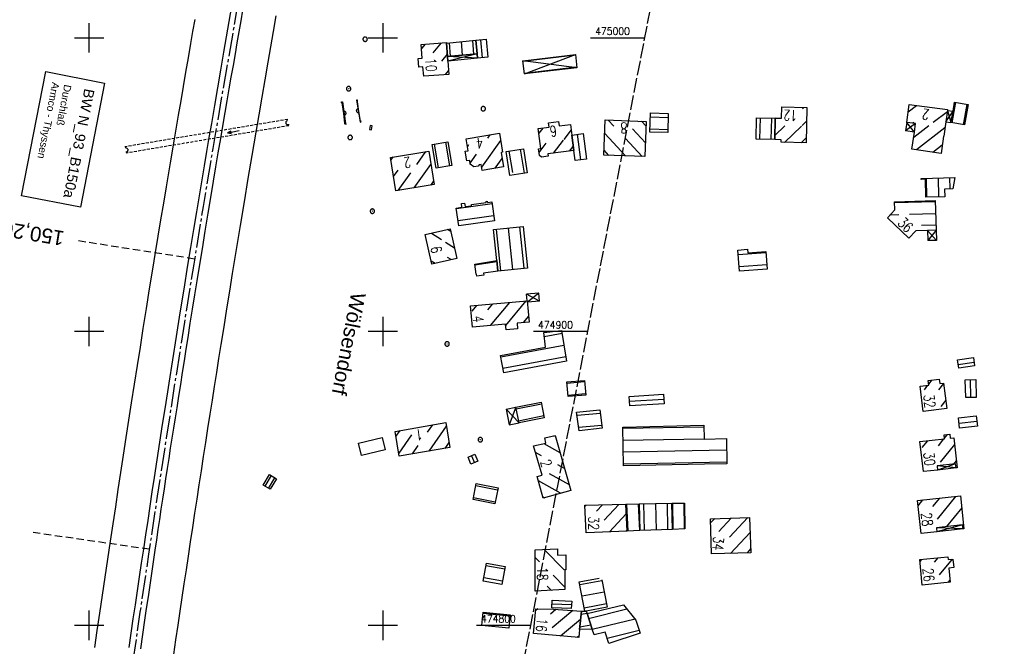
# Model space of a CAD drawing. Extents: x 510563 to 513920, y 467229 to 478797.
# Tile 53 of 67: x 511976 to 512312, y 474793 to 475006. Entities that reach past the tile are written whole.
import ezdxf
from ezdxf.enums import TextEntityAlignment as Align

# ---------------------------------------------------------------- set-up
doc = ezdxf.new("R2010")
doc.units = 0
doc.header["$LTSCALE"] = 10
doc.header["$MEASUREMENT"] = 0
for name, pattern in [('ACHSE', [5.5, 4, -0.5, 0.5, -0.5]), ('AUSGEZOGEN', [0]), ('LT00', [0]), ('LT14', [0.6, 0.5, -0.1]), ('LT17', [0.15, 0.1, -0.05])]:
    doc.linetypes.add(name, pattern=pattern)
doc.layers.get('0').update_dxf_attribs({"linetype": 'LT00'})
for name, color, linetype in [('-AX-020', 250, 'ACHSE'), ('-Halt-Pfeil', 4, 'LT00'), ('-ST-20', 30, 'LT17'), ('BW_TEXT', 20, 'AUSGEZOGEN'), ('DFK_BEB_SCHR', 254, 'LT00'), ('DFK_BEBAUUNG', 250, 'LT00'), ('ORTSNAMEN', 250, 'Continuous'), ('V90_AFBR_BAB', 250, 'LT00'), ('V90_BR_KAPPE', 30, 'LT00'), ('V90_BR_WID', 30, 'LT17'), ('V90_GEBAUDE', 250, 'LT00'), ('V90_KA_PRUF', 182, 'LT00'), ('V90_RASTER', 250, 'LT00'), ('V90_SCHRAFF', 254, 'LT00'), ('V90_SINKK', 182, 'LT00'), ('V90_UK_DURCH', 182, 'LT00')]:
    doc.layers.add(name, color=color, linetype=linetype)
doc.layers.add('-BLATT_90-RAND', color=7, linetype='LT14', plot=False)
doc.styles.add('Arial', font='ARIAL.TTF')
doc.styles.add('Beschrift', font='ARIAL.TTF')
doc.styles.get("Standard").update_dxf_attribs({"font": 'romans.shx'})

# ---------------------------------------------------------------- blocks, each defined once
blk = doc.blocks.new('SYMB0652')
at = {"color": 0, "linetype": 'ByBlock'}
blk.add_lwpolyline([(-0.15, -0.075), (0.15, -0.075), (0.15, 0.075), (-0.15, 0.075), (-0.15, -0.075)], dxfattribs=at)
blk = doc.blocks.new('SYMB0003')
at = {"color": 0, "linetype": 'ByBlock'}
for p, q in [((-0.015712, 0), (0.010166, 0.012015)), ((0, -0.021257), (-0.015712, 0)), ((0.010166, 0.012015), (0, -0.021257))]:
    blk.add_line(p, q, dxfattribs=at)
for points in [[(-0.031395, 0.499013), (-0.093691, 0.491144), (-0.154509, 0.475528), (-0.21289, 0.452414), (-0.267913, 0.422164), (-0.318712, 0.385257), (-0.364484, 0.342274), (-0.404509, 0.293893), (-0.438154, 0.240877), (-0.464888, 0.184062), (-0.484292, 0.124345), (-0.496058, 0.062667), (-0.5, 0)], [(-0.5, 0), (-0.496058, -0.062667), (-0.484292, -0.124345), (-0.464888, -0.184062), (-0.438154, -0.240877), (-0.404509, -0.293893), (-0.364485, -0.342274), (-0.318712, -0.385257), (-0.267914, -0.422164), (-0.21289, -0.452414), (-0.154509, -0.475529), (-0.093691, -0.491144), (-0.031395, -0.499014), (0.031395, -0.499014)], [(0.5, 0), (0.496057, 0.062667), (0.484292, 0.124345), (0.464888, 0.184062), (0.438153, 0.240877), (0.404509, 0.293893), (0.364484, 0.342274), (0.318712, 0.385257), (0.267913, 0.422164), (0.21289, 0.452414), (0.154509, 0.475528), (0.093691, 0.491144), (0.031395, 0.499013), (-0.031395, 0.499013)], [(0.031395, -0.499014), (0.093691, -0.491144), (0.154509, -0.475529), (0.21289, -0.452414), (0.267914, -0.422164), (0.318712, -0.385257), (0.364485, -0.342274), (0.404509, -0.293893), (0.438154, -0.240877), (0.464889, -0.184062), (0.484292, -0.124345), (0.496058, -0.062667), (0.5, 0)]]:
    blk.add_lwpolyline(points, dxfattribs=at)
blk = doc.blocks.new('SYMB1107')
at = {"color": 0, "linetype": 'ByBlock'}
for points in [[(-0.2, 0), (-0.196157, 0.039018), (-0.184776, 0.076537), (-0.166294, 0.111114), (-0.141421, 0.141421), (-0.111114, 0.166294), (-0.076537, 0.184776), (-0.039018, 0.196157), (0, 0.2)], [(0, 0.2), (0.039018, 0.196157), (0.076537, 0.184776), (0.111114, 0.166294), (0.141421, 0.141421), (0.166294, 0.111114), (0.184776, 0.076537), (0.196157, 0.039018), (0.2, 0)]]:
    blk.add_lwpolyline(points, dxfattribs=at)
blk = doc.blocks.new('SYMB0070')
at = {"color": 0, "linetype": 'ByBlock'}
for p, q in [((-0.5, 0), (0.2, 0)), ((0.5, 0), (0.2, 0.1)), ((0.2, 0.1), (0.2, 0)), ((0.468, 0), (0.21, 0.086)), ((0.21, 0.086), (0.21, -0.086)), ((0.21, -0.086), (0.468, 0)), ((0.22, -0.072), (0.437, 0)), ((0.23, -0.058), (0.405, 0)), ((0.24, -0.045), (0.374, 0)), ((0.342, 0), (0.25, 0.031)), ((0.25, 0.031), (0.25, -0.031)), ((0.25, -0.031), (0.342, 0)), ((0.26, -0.017), (0.31, 0)), ((0.27, -0.003), (0.279, 0))]:
    blk.add_line(p, q, dxfattribs=at)
for points in [[(0.2, 0), (0.2, -0.1), (0.5, 0)], [(0.437, 0), (0.22, 0.072), (0.22, -0.072)], [(0.405, 0), (0.23, 0.058), (0.23, -0.058)], [(0.374, 0), (0.24, 0.045), (0.24, -0.045)], [(0.31, 0), (0.26, 0.017), (0.26, -0.017)], [(0.279, 0), (0.27, 0.003), (0.27, -0.003)]]:
    blk.add_lwpolyline(points, dxfattribs=at)

msp = doc.modelspace()

# ---------------------------------------------------------------- linework, layer by layer
at = {"layer": '-AX-020', "ltscale": 0.2, "flags": 128}
msp.add_lwpolyline([(513881.72, 478796.97), (513877.87, 478787.35), (513870.37, 478768.8), (513862.79, 478750.28), (513855.14, 478731.79), (513847.41, 478713.32), (513839.61, 478694.89), (513831.74, 478676.49), (513823.79, 478658.13), (513815.77, 478639.79), (513807.68, 478621.49), (513799.51, 478603.22), (513791.27, 478584.98), (513782.96, 478566.77), (513774.58, 478548.6), (513766.12, 478530.46), (513757.59, 478512.36), (513748.99, 478494.29), (513740.31, 478476.25), (513731.57, 478458.25), (513722.75, 478440.29), (513713.86, 478422.36), (513704.9, 478404.46), (513695.86, 478386.6), (513686.76, 478368.78), (513677.58, 478351), (513668.34, 478333.25), (513659.02, 478315.54), (513649.63, 478297.86), (513640.17, 478280.23), (513630.64, 478262.63), (513621.04, 478245.07), (513611.37, 478227.54), (513601.63, 478210.06), (513591.82, 478192.62), (513586.74, 478183.65), (513576.83, 478166.26), (513566.85, 478148.92), (513556.8, 478131.61), (513546.69, 478114.34), (513536.51, 478097.1), (513526.28, 478079.91), (513515.99, 478062.74), (513505.64, 478045.61), (513495.23, 478028.52), (513484.78, 478011.45), (513474.27, 477994.42), (513463.71, 477977.42), (513453.11, 477960.45), (513442.46, 477943.5), (513431.76, 477926.59), (513421.03, 477909.7), (513410.25, 477892.84), (513399.43, 477876), (513388.58, 477859.18), (513377.69, 477842.39), (513366.77, 477825.62), (513355.82, 477808.87), (513344.83, 477792.14), (513333.82, 477775.43), (513322.78, 477758.74), (513311.72, 477742.06), (513300.63, 477725.4), (513289.52, 477708.75), (513278.39, 477692.12), (513267.24, 477675.5), (513256.08, 477658.89), (513244.9, 477642.29), (513233.71, 477625.7), (513222.5, 477609.12), (513211.29, 477592.54), (513200.07, 477575.97), (513188.84, 477559.41), (513177.6, 477542.84), (513166.37, 477526.28), (513154.8, 477509.24), (513142.5, 477491.11), (513130.2, 477472.99), (513117.9, 477454.86), (513105.61, 477436.73), (513093.33, 477418.59), (513081.06, 477400.44), (513068.81, 477382.28), (513056.57, 477364.12), (513044.34, 477345.94), (513032.14, 477327.75), (513019.96, 477309.55), (513007.8, 477291.33), (512995.67, 477273.09), (512983.57, 477254.83), (512971.49, 477236.55), (512959.45, 477218.25), (512947.45, 477199.93), (512935.48, 477181.58), (512923.55, 477163.21), (512911.66, 477144.81), (512899.82, 477126.38), (512888.03, 477107.93), (512876.28, 477089.44), (512864.58, 477070.92), (512852.94, 477052.36), (512841.35, 477033.77), (512829.82, 477015.15), (512818.35, 476996.49), (512806.94, 476977.79), (512795.6, 476959.05), (512789.64, 476949.14), (512778.41, 476930.34), (512767.24, 476911.5), (512756.13, 476892.61), (512745.1, 476873.69), (512734.14, 476854.72), (512723.25, 476835.72), (512712.42, 476816.68), (512701.67, 476797.59), (512690.98, 476778.47), (512680.37, 476759.31), (512669.82, 476740.11), (512659.35, 476720.87), (512648.95, 476701.6), (512638.61, 476682.28), (512628.35, 476662.93), (512618.16, 476643.54), (512608.04, 476624.11), (512597.99, 476604.65), (512588.01, 476585.15), (512578.1, 476565.61), (512568.26, 476546.04), (512558.5, 476526.43), (512548.8, 476506.79), (512539.18, 476487.11), (512529.63, 476467.4), (512520.15, 476447.65), (512510.75, 476427.87), (512501.42, 476408.05), (512492.16, 476388.2), (512482.97, 476368.31), (512473.85, 476348.4), (512464.81, 476328.44), (512455.84, 476308.46), (512446.94, 476288.44), (512438.12, 476268.39), (512429.37, 476248.31), (512420.69, 476228.2), (512412.09, 476208.05), (512403.56, 476187.88), (512395.11, 476167.67), (512386.72, 476147.43), (512378.42, 476127.17), (512370.18, 476106.87), (512362.02, 476086.54), (512353.94, 476066.18), (512345.92, 476045.79), (512337.99, 476025.38), (512330.13, 476004.93), (512322.34, 475984.46), (512314.63, 475963.96), (512306.99, 475943.43), (512299.43, 475922.87), (512291.94, 475902.28), (512284.53, 475881.67), (512277.19, 475861.03), (512269.93, 475840.36), (512262.74, 475819.67), (512255.63, 475798.95), (512248.6, 475778.21), (512241.64, 475757.44), (512234.76, 475736.64), (512227.95, 475715.82), (512221.22, 475694.97), (512214.57, 475674.11), (512207.99, 475653.21), (512201.49, 475632.29), (512200.13, 475627.89), (512194.28, 475608.79), (512188.5, 475589.67), (512182.78, 475570.54), (512177.14, 475551.38), (512171.56, 475532.2), (512166.05, 475513.01), (512160.62, 475493.79), (512155.26, 475474.55), (512149.97, 475455.29), (512148.09, 475448.36), (512142.91, 475429.07), (512137.8, 475409.77), (512132.78, 475390.44), (512127.83, 475371.09), (512122.96, 475351.72), (512118.16, 475332.33), (512113.45, 475312.92), (512108.81, 475293.5), (512104.25, 475274.06), (512099.76, 475254.59), (512095.36, 475235.11), (512091.03, 475215.62), (512086.78, 475196.1), (512082.61, 475176.57), (512078.52, 475157.02), (512074.51, 475137.46), (512070.57, 475117.88), (512066.72, 475098.28), (512063.24, 475080.25), (512059.53, 475060.62), (512055.9, 475040.98), (512052.34, 475021.33), (512048.86, 475001.67), (512045.44, 474981.99), (512042.08, 474962.3), (512038.79, 474942.6), (512035.56, 474922.89), (512032.39, 474903.18), (512029.27, 474883.45), (512026.2, 474863.71), (512023.18, 474843.97), (512020.21, 474824.22), (512017.28, 474804.47), (512014.39, 474784.7), (512011.54, 474764.94), (512008.73, 474745.16), (512005.95, 474725.39), (512003.2, 474705.61), (512000.47, 474685.82), (511997.78, 474666.03), (511995.1, 474646.24), (511992.44, 474626.45), (511989.8, 474606.65), (511987.17, 474586.85), (511984.55, 474567.05), (511981.94, 474547.25), (511979.34, 474527.45), (511976.74, 474507.69), (511975.13, 474495.38), (511973.48, 474482.82), (511971.82, 474470.25), (511970.17, 474457.69), (511968.51, 474445.13), (511966.84, 474432.57), (511965.15, 474420.02), (511963.46, 474407.46), (511961.75, 474394.91), (511960.03, 474382.35), (511958.28, 474369.81), (511956.52, 474357.26), (511954.73, 474344.72), (511952.92, 474332.18), (511951.08, 474319.64), (511949.21, 474307.11), (511947.31, 474294.58), (511945.38, 474282.06), (511943.41, 474269.55), (511941.4, 474257.04), (511939.35, 474244.53), (511937.27, 474232.04), (511935.14, 474219.55), (511932.96, 474207.07), (511930.74, 474194.59), (511928.46, 474182.13), (511926.14, 474169.68), (511923.76, 474157.23), (511921.32, 474144.8), (511918.83, 474132.38), (511916.28, 474119.97), (511913.66, 474107.57), (511910.98, 474095.19), (511908.24, 474082.82), (511905.43, 474070.46), (511902.54, 474058.13), (511899.59, 474045.81), (511896.56, 474033.5), (511893.47, 474021.26), (511890.29, 474009), (511887.03, 473996.75), (511883.7, 473984.53), (511880.29, 473972.33), (511876.8, 473960.15), (511873.23, 473947.99), (511869.59, 473935.86), (511865.87, 473923.74), (511862.08, 473911.66), (511858.21, 473899.59), (511854.26, 473887.55), (511850.24, 473875.54), (511846.14, 473863.55), (511841.96, 473851.59), (511837.71, 473839.65), (511833.39, 473827.75), (511828.99, 473815.86), (511824.51, 473804.01), (511819.96, 473792.19), (511815.33, 473780.39), (511810.64, 473768.63), (511805.86, 473756.89), (511801.02, 473745.18), (511796.09, 473733.51), (511791.1, 473721.87), (511786.03, 473710.25), (511780.89, 473698.68), (511775.67, 473687.13), (511770.39, 473675.61), (511765.03, 473664.13), (511759.6, 473652.69), (511754.09, 473641.28), (511748.51, 473629.9), (511742.87, 473618.56), (511737.15, 473607.25), (511731.36, 473595.99), (511725.49, 473584.75), (511719.56, 473573.56), (511713.56, 473562.4), (511707.48, 473551.28), (511701.34, 473540.2), (511695.13, 473529.16), (511688.84, 473518.16), (511682.49, 473507.2), (511676.07, 473496.28), (511669.58, 473485.39), (511663.02, 473474.55), (511656.39, 473463.76), (511649.7, 473453), (511642.94, 473442.29), (511636.1, 473431.62), (511629.21, 473420.99), (511622.24, 473410.41), (511615.21, 473399.87), (511608.11, 473389.37), (511600.95, 473378.92), (511593.72, 473368.52), (511586.42, 473358.16), (511579.06, 473347.85), (511571.64, 473337.58), (511564.15, 473327.36), (511556.59, 473317.19), (511548.97, 473307.07), (511541.29, 473297), (511533.54, 473286.97), (511525.74, 473276.99), (511517.86, 473267.07), (511509.93, 473257.19), (511501.93, 473247.36), (511493.87, 473237.58), (511485.75, 473227.86), (511477.57, 473218.19), (511475.55, 473215.81), (511467.29, 473206.2), (511458.98, 473196.64), (511450.61, 473187.13), (511442.18, 473177.67), (511433.71, 473168.25), (511425.19, 473158.87), (511416.62, 473149.54), (511408.01, 473140.24), (511399.37, 473130.98), (511390.68, 473121.76), (511381.96, 473112.57), (511373.2, 473103.41), (511364.42, 473094.28), (511355.61, 473085.17), (511346.77, 473076.1), (511337.91, 473067.04), (511329.03, 473058), (511320.13, 473048.99), (511311.22, 473039.98), (511302.29, 473031), (511293.34, 473022.02), (511284.39, 473013.05), (511275.44, 473004.09), (511266.47, 472995.14), (511255.91, 472984.59), (511236.79, 472965.5), (511230.18, 472958.9), (511223.57, 472952.29), (511216.96, 472945.68), (511210.37, 472939.06), (511203.78, 472932.43), (511197.22, 472925.79), (511190.66, 472919.13), (511184.13, 472912.44), (511177.62, 472905.74), (511171.14, 472899.01), (511164.68, 472892.25), (511158.26, 472885.46), (511151.88, 472878.64), (511145.53, 472871.79), (511139.22, 472864.89), (511132.96, 472857.96), (511126.75, 472850.98), (511120.58, 472843.95), (511114.48, 472836.88), (511109.32, 472830.82), (511103.32, 472823.65), (511097.39, 472816.44), (511091.51, 472809.17), (511085.7, 472801.85), (511079.95, 472794.49), (511074.26, 472787.07), (511068.64, 472779.61), (511063.08, 472772.1), (511057.59, 472764.54), (511052.16, 472756.93), (511046.8, 472749.28), (511041.5, 472741.58), (511036.27, 472733.84), (511031.1, 472726.05), (511026.01, 472718.22), (511020.98, 472710.35), (511016.01, 472702.43), (511011.12, 472694.47), (511006.29, 472686.47), (511001.53, 472678.43), (510996.84, 472670.35), (510992.22, 472662.22), (510987.67, 472654.06), (510983.19, 472645.86), (510978.78, 472637.62), (510974.44, 472629.35), (510970.17, 472621.04), (510965.98, 472612.69), (510961.85, 472604.3), (510957.8, 472595.88), (510953.82, 472587.43), (510949.91, 472578.94), (510946.07, 472570.42), (510942.31, 472561.87), (510938.62, 472553.28), (510935.01, 472544.67), (510931.46, 472536.02), (510928, 472527.34), (510924.6, 472518.64), (510921.29, 472509.9), (510918.04, 472501.14), (510914.87, 472492.35), (510911.78, 472483.53), (510908.76, 472474.69), (510905.82, 472465.82), (510902.96, 472456.92), (510900.17, 472448), (510897.45, 472439.06), (510894.82, 472430.1), (510892.26, 472421.11), (510889.78, 472412.1), (510887.37, 472403.07), (510885.04, 472394.02), (510882.79, 472384.95), (510880.62, 472375.87), (510878.53, 472366.76), (510876.51, 472357.64), (510874.57, 472348.49), (510872.71, 472339.34), (510870.93, 472330.16), (510869.23, 472320.98), (510867.6, 472311.77), (510866.06, 472302.56), (510864.59, 472293.33), (510863.2, 472284.09), (510861.89, 472274.84), (510860.67, 472265.57), (510859.52, 472256.3), (510858.45, 472247.02), (510857.45, 472237.73), (510856.54, 472228.43), (510855.71, 472219.12), (510854.96, 472209.81), (510854.29, 472200.49), (510853.7, 472191.16), (510853.18, 472181.83), (510852.75, 472172.5), (510852.4, 472163.16), (510852.13, 472153.82), (510851.93, 472144.48), (510851.82, 472135.13), (510851.79, 472125.79), (510851.84, 472116.44), (510851.96, 472107.1), (510852.01, 472104.71), (510852.24, 472095.37), (510852.54, 472086.03), (510852.93, 472076.69), (510853.39, 472067.36), (510853.92, 472058.03), (510854.53, 472048.71), (510855.21, 472039.39), (510855.96, 472030.07), (510856.78, 472020.77), (510857.67, 472011.46), (510858.63, 472002.17), (510859.65, 471992.88), (510860.73, 471983.6), (510861.88, 471974.33), (510863.09, 471965.06), (510864.36, 471955.8), (510865.69, 471946.55), (510867.08, 471937.31), (510868.53, 471928.08), (510870.02, 471918.86), (510871.58, 471909.64), (510873.18, 471900.44), (510874.84, 471891.24), (510876.54, 471882.05), (510878.3, 471872.88), (510880.1, 471863.71), (510881.95, 471854.55), (510883.84, 471845.4), (510885.78, 471836.26), (510887.76, 471827.12), (510889.78, 471818), (510891.83, 471808.88), (510893.93, 471799.78), (510896.06, 471790.68), (510898.23, 471781.59), (510900.44, 471772.51), (510902.67, 471763.44), (510904.94, 471754.37), (510907.24, 471745.32), (510909.57, 471736.27), (510911.93, 471727.22), (510914.31, 471718.19), (510916.72, 471709.16), (510919.15, 471700.14), (510921.61, 471691.12), (510924.09, 471682.11), (510926.59, 471673.11), (510929.1, 471664.11), (510931.64, 471655.12), (510934.19, 471646.13), (510936.76, 471637.14), (510939.34, 471628.16), (510941.94, 471619.19), (510944.55, 471610.22), (510947.17, 471601.25), (510949.8, 471592.28), (510952.43, 471583.31), (510955.08, 471574.35), (510957.73, 471565.39), (510960.38, 471556.43), (510963.04, 471547.47), (510967.7, 471531.77), (510970.25, 471523.2), (510975.26, 471506.32), (510980.27, 471489.44), (510985.27, 471472.57), (510990.27, 471455.68), (510995.25, 471438.8), (511000.21, 471421.91), (511005.16, 471405.01), (511010.09, 471388.11), (511014.99, 471371.2), (511019.86, 471354.28), (511024.7, 471337.36), (511029.51, 471320.42), (511034.28, 471303.47), (511039.01, 471286.52), (511043.7, 471269.55), (511048.34, 471252.56), (511052.93, 471235.57), (511057.46, 471218.56), (511061.95, 471201.53), (511066.37, 471184.49), (511070.73, 471167.43), (511075.02, 471150.36), (511079.24, 471133.27), (511083.39, 471116.16), (511086.57, 471102.84), (511090.59, 471085.7), (511094.53, 471068.54), (511098.39, 471051.37), (511102.17, 471034.17), (511105.87, 471016.96), (511109.5, 470999.73), (511113.05, 470982.49), (511116.52, 470965.23), (511119.91, 470947.95), (511123.22, 470930.66), (511126.45, 470913.36), (511129.61, 470896.04), (511132.69, 470878.7), (511135.68, 470861.35), (511138.6, 470843.99), (511141.44, 470826.62), (511144.2, 470809.23), (511146.88, 470791.83), (511149.49, 470774.42), (511152.01, 470757), (511154.45, 470739.56), (511156.82, 470722.12), (511159.1, 470704.66), (511161.31, 470687.19), (511163.44, 470669.72), (511165.49, 470652.23), (511165.64, 470650.9), (511167.87, 470631.02), (511170.03, 470611.14), (511172.1, 470591.25), (511174.1, 470571.35), (511176.01, 470551.44), (511177.85, 470531.52), (511179.53, 470512.55), (511180.88, 470496.34), (511182.16, 470480.14), (511183.36, 470463.92), (511184.48, 470447.7), (511185.52, 470431.48), (511186.48, 470415.25), (511187.36, 470399.01), (511188.16, 470382.77), (511188.88, 470366.53), (511189.52, 470350.29), (511190.08, 470334.04), (511190.56, 470317.79), (511190.96, 470301.53), (511191.28, 470285.28), (511191.52, 470269.02), (511191.68, 470252.76), (511191.76, 470236.51), (511191.77, 470220.25), (511191.69, 470203.99), (511191.53, 470187.73), (511191.29, 470171.47), (511191.24, 470169.01), (511190.91, 470152.75), (511190.5, 470136.5), (511190.02, 470120.25), (511189.47, 470104), (511188.85, 470087.75), (511188.17, 470071.51), (511187.43, 470055.27), (511186.63, 470039.03), (511185.78, 470022.79), (511184.88, 470006.56), (511183.93, 469990.33), (511182.94, 469974.1), (511181.91, 469957.87), (511180.85, 469941.65), (511179.74, 469925.43), (511178.61, 469909.21), (511177.46, 469892.99), (511176.28, 469876.78), (511175.08, 469860.56), (511173.86, 469844.35), (511172.63, 469828.14), (511171.39, 469811.93), (511170.14, 469795.72), (511168.85, 469778.99), (511030.96, 467993.35), (511029.42, 467973.41), (511027.88, 467953.47), (511026.35, 467933.52), (511024.83, 467913.58), (511023.32, 467893.64), (511021.83, 467873.7), (511020.35, 467853.75), (511018.9, 467833.8), (511017.47, 467813.85), (511016.06, 467793.9), (511014.69, 467773.95), (511013.35, 467754), (511012.05, 467734.04), (511010.78, 467714.08), (511009.56, 467694.12), (511008.38, 467674.15), (511007.25, 467654.18), (511006.18, 467634.21), (511005.15, 467614.24), (511004.19, 467594.26), (511003.28, 467574.28), (511002.44, 467554.3), (511001.67, 467534.31), (511000.96, 467514.33), (511000.33, 467494.34), (510999.77, 467474.34), (510999.56, 467465.71), (510999.11, 467445.71), (510998.75, 467425.72), (510998.46, 467405.72), (510998.26, 467385.72), (510998.14, 467365.72), (510998.09, 467345.72), (510998.13, 467325.72), (510998.24, 467305.72), (510998.44, 467285.72), (510998.71, 467265.72), (510999.07, 467245.73), (510999.43, 467229.16)], dxfattribs=at)
at = {"layer": '-BLATT_90-RAND'}
msp.add_lwpolyline([(512002.38, 475543.56), (511825.98, 474635.53), (512107.72, 474580.8), (512284.11, 475488.83), (512002.38, 475543.56)], dxfattribs=at)
at = {"layer": '-ST-20', "ltscale": 2.5}
for p, q in [((512035.85, 474924.68), (511996.33, 474930.83)), ((512020.46, 474825.88), (511980.87, 474831.58))]:
    msp.add_line(p, q, dxfattribs=at)
at = {"layer": 'BW_TEXT'}
msp.add_lwpolyline([(512005.23, 474984.57), (511997.02, 474942.29), (511976.96, 474946.19), (511985.18, 474988.46)], close=True, dxfattribs=at)
at = {"layer": 'DFK_BEB_SCHR'}
for p, q in [((512114.34, 474997.82), (512113.09, 474996.35)), ((512117.11, 474994.91), (512119.97, 474998.29)), ((512123.01, 474993.67), (512122.63, 474998.28)), ((512126.62, 474998.66), (512127, 474994.04)), ((512130.98, 474994.42), (512130.6, 474999.03)), ((512133.92, 474993.19), (512133.35, 474999.29)), ((512121.91, 474994.39), (512119.92, 474992.03)), ((512165.53, 474994.04), (512147.63, 474991.92)), ((512121.26, 474987.43), (512122.34, 474988.7)), ((512148.11, 474987.95), (512166.01, 474990.07)), ((512294.92, 474978.01), (512293.69, 474971.07)), ((512242.84, 474975.81), (512243.32, 474976.27)), ((512278.82, 474974.81), (512281.58, 474976.93)), ((512287.31, 474971.24), (512292.13, 474974.94)), ((512297.63, 474970.37), (512298.86, 474977.31)), ((512178.64, 474969.88), (512176.7, 474971.97)), ((512189.56, 474969.87), (512187.98, 474971.58)), ((512197.09, 474972.77), (512191.05, 474972.95)), ((512228.38, 474972.75), (512228.21, 474965.47)), ((512232.21, 474965.38), (512232.38, 474972.66)), ((512233.75, 474972.63), (512233.57, 474972.45)), ((512244.21, 474971.58), (512242.73, 474970.15)), ((512280.67, 474971.18), (512280.33, 474970.92)), ((512154.41, 474969.19), (512153.09, 474967.48)), ((512164.06, 474968.61), (512161.53, 474965.32)), ((512184.95, 474968.96), (512189.36, 474964.2)), ((512190.93, 474968.95), (512196.96, 474968.77)), ((512233.43, 474966.77), (512236.8, 474970)), ((512242.45, 474969.89), (512236.72, 474964.38)), ((512280.67, 474966.14), (512285.79, 474970.07)), ((512291.33, 474969.29), (512281.61, 474961.82)), ((512122.71, 474956.37), (512121.38, 474964.4)), ((512140.04, 474965), (512133.57, 474955.92)), ((512135.71, 474965.82), (512136.51, 474966.94)), ((512161.39, 474965.15), (512157.94, 474960.66)), ((512167.37, 474958.42), (512166.23, 474967.14)), ((512175.49, 474967.4), (512182.56, 474959.77)), ((512188.2, 474959.57), (512182.55, 474965.66)), ((512242.36, 474964.26), (512244.08, 474965.91)), ((512114.51, 474961.23), (512111.42, 474956.89)), ((512117.43, 474963.77), (512118.76, 474955.72)), ((512129.15, 474963.5), (512128.72, 474962.91)), ((512142.9, 474961.39), (512144.05, 474954.08)), ((512148.13, 474953.9), (512146.85, 474962.03)), ((512153.13, 474960.97), (512155.55, 474964.12)), ((512163.55, 474961.39), (512164.8, 474963.02)), ((512176.93, 474959.96), (512175.27, 474961.74)), ((512287.16, 474961.04), (512290.39, 474963.52)), ((512103.39, 474959.41), (512102.7, 474958.43)), ((512129.67, 474957.34), (512131.83, 474960.37)), ((512138.22, 474955.56), (512140.58, 474958.86)), ((512103.62, 474952.82), (512105.12, 474954.94)), ((512110.66, 474948.92), (512116.31, 474956.86)), ((512109.4, 474954.05), (512105.08, 474947.98)), ((512117.23, 474951.25), (512116.24, 474949.86)), ((512285.15, 474945.73), (512284.98, 474952.13)), ((512288.98, 474952.26), (512289.15, 474945.82)), ((512293.08, 474948.51), (512292.98, 474952.39)), ((512287.95, 474944.19), (512274.18, 474943.8)), ((512137.14, 474943.44), (512125.01, 474941.77)), ((512125.55, 474937.8), (512137.68, 474939.47)), ((512272.75, 474939.76), (512275.56, 474939.84)), ((512279.24, 474939.95), (512288.08, 474940.2)), ((512123.1, 474934.02), (512122.01, 474934.71)), ((512140.15, 474920.68), (512138.68, 474934.78)), ((512142.66, 474935.19), (512144.13, 474921.09)), ((512148.11, 474921.51), (512146.64, 474935.61)), ((512288.22, 474936.2), (512283.35, 474936.06)), ((512116.48, 474933.48), (512119.94, 474931.29)), ((512121.27, 474930.44), (512124.33, 474928.51)), ((512116.42, 474924.05), (512117.72, 474923.23)), ((512123.25, 474924.47), (512122.01, 474925.25)), ((512230.34, 474926.84), (512220.92, 474926.15)), ((512131.32, 474922.69), (512138.78, 474923.84)), ((512221.22, 474922.16), (512230.63, 474922.85)), ((512131.81, 474908.88), (512130.23, 474906.98)), ((512135.73, 474907.34), (512137.44, 474909.4)), ((512143.07, 474909.92), (512136.51, 474902.02)), ((512141.78, 474902.1), (512148.7, 474910.43)), ((512149.59, 474905.24), (512147.77, 474903.04)), ((512160.97, 474899.29), (512154.89, 474898.16)), ((512140.1, 474891.36), (512161.6, 474895.34)), ((512162.22, 474891.38), (512140.84, 474887.43)), ((512301.27, 474889.47), (512295.83, 474888.68)), ((512168.64, 474882.85), (512162.62, 474882.34)), ((512285.36, 474881.71), (512284.19, 474880.2)), ((512286.7, 474883.43), (512285.78, 474882.25)), ((512289.18, 474880.11), (512290.88, 474882.29)), ((512300.15, 474877.56), (512300.01, 474883.62)), ((512162.95, 474878.35), (512168.98, 474878.86)), ((512183.88, 474876.31), (512195.59, 474877.03)), ((512153.98, 474875.29), (512145.37, 474873.57)), ((512291.57, 474876.66), (512289.88, 474874.48)), ((512146.16, 474869.65), (512154.76, 474871.37)), ((512174.02, 474872.12), (512166.08, 474871.37)), ((512115.2, 474865.71), (512116.98, 474868.24)), ((512121.57, 474867.82), (512115.59, 474859.3)), ((512166.58, 474867.4), (512174.53, 474868.15)), ((512209.21, 474867.49), (512181.62, 474866.97)), ((512296.11, 474868.84), (512302.15, 474869.51)), ((512099.78, 474863.79), (512091.71, 474861.86)), ((512104.4, 474864.25), (512105.83, 474866.28)), ((512109.72, 474864.86), (512105.35, 474858.63)), ((512158.71, 474864.24), (512158.22, 474864.51)), ((512291.18, 474863.73), (512292.19, 474864.99)), ((512110.05, 474858.36), (512112.03, 474861.18)), ((512121.14, 474860.24), (512122.52, 474862.21)), ((512154.72, 474861.88), (512160.26, 474858.8)), ((512181.71, 474862.97), (512209.29, 474863.49)), ((512285.35, 474862.83), (512283.47, 474860.47)), ((512289.09, 474861.1), (512290.97, 474863.46)), ((512294.57, 474861.57), (512289.74, 474855.51)), ((512092.64, 474857.97), (512100.71, 474859.9)), ((512130.16, 474857.72), (512131.14, 474855.36)), ((512153.95, 474857.73), (512151.95, 474858.85)), ((512216.98, 474859.64), (512181.8, 474858.97)), ((512161.81, 474853.36), (512159.56, 474854.61)), ((512181.89, 474854.97), (512217.04, 474855.64)), ((512294.36, 474854.89), (512295.21, 474855.94)), ((512156.57, 474851.7), (512163.37, 474847.92)), ((512139.02, 474845.98), (512131.62, 474847.48)), ((512160.45, 474844.96), (512152.9, 474849.16)), ((512130.83, 474843.56), (512138.23, 474842.06)), ((512154.44, 474843.73), (512154.98, 474843.43)), ((512288.81, 474836.15), (512295.04, 474843.9)), ((512169.14, 474840.91), (512168.77, 474840.5)), ((512172.68, 474838.84), (512174.7, 474841.03)), ((512180.26, 474841.15), (512175.34, 474835.83)), ((512182.96, 474841.21), (512183.39, 474832.06)), ((512187.39, 474832.22), (512186.96, 474841.29)), ((512189.01, 474832.28), (512188.82, 474841.33)), ((512192.82, 474841.42), (512193.01, 474832.44)), ((512197.01, 474832.59), (512196.82, 474841.51)), ((512198.52, 474841.54), (512198.68, 474832.65)), ((512202.67, 474832.81), (512202.52, 474841.63)), ((512282.18, 474840.67), (512283.79, 474842.68)), ((512289.42, 474843.29), (512287.08, 474840.39)), ((512177.08, 474831.82), (512182.8, 474838)), ((512297.01, 474839.96), (512291.88, 474833.59)), ((512212.93, 474836.33), (512211.52, 474834.83)), ((512214.32, 474831.97), (512218.58, 474836.51)), ((512224.23, 474836.68), (512217.92, 474829.96)), ((512297.33, 474833.98), (512297.62, 474834.34)), ((512183.06, 474832.39), (512182.73, 474832.04)), ((512218.28, 474824.5), (512224.99, 474831.65)), ((512161.72, 474818.89), (512154.82, 474825.83)), ((512225.17, 474825.99), (512223.94, 474824.68)), ((512141.44, 474819.08), (512135.05, 474820.23)), ((512151.84, 474823.14), (512153.34, 474821.64)), ((512283.37, 474822.44), (512282.82, 474821.76)), ((512287.78, 474821.5), (512288.99, 474822.96)), ((512293.79, 474822.5), (512289.37, 474817.14)), ((512157.93, 474817.03), (512161.93, 474813.02)), ((512134.35, 474816.3), (512140.74, 474815.14)), ((512157.41, 474811.89), (512155.95, 474813.35)), ((512167.03, 474813.85), (512174.55, 474815.23)), ((512292.45, 474814.58), (512293.01, 474815.26)), ((512151.82, 474811.83), (512152.06, 474811.59)), ((512175.32, 474811.3), (512167.78, 474809.92)), ((512157.56, 474807.34), (512164.18, 474807.05)), ((512168.54, 474805.99), (512176.09, 474807.38)), ((512143.22, 474803.09), (512134.01, 474803.99)), ((512152.77, 474805.58), (512151.98, 474804.92)), ((512157.03, 474803.92), (512158.87, 474805.46)), ((512164.6, 474805.03), (512157.57, 474799.17)), ((512169.47, 474804.05), (512167.43, 474803.67)), ((512170.01, 474802.38), (512183.07, 474805.58)), ((512133.62, 474800.01), (512142.83, 474799.11)), ((512160.48, 474796.39), (512167.28, 474802.06)), ((512167.05, 474799.54), (512170.71, 474800.21)), ((512185.84, 474802.14), (512171.25, 474798.57)), ((512176.29, 474795.68), (512187.26, 474798.37)), ((512166.77, 474796.43), (512166.11, 474795.88))]:
    msp.add_line(p, q, dxfattribs=at)
at = {"layer": 'DFK_BEBAUUNG'}
for p, q in [((512121.98, 474993.57), (512132.03, 474994.52)), ((512132.03, 474994.52), (512122.1, 474992.07)), ((512132.03, 474994.52), (512132.17, 474993.03)), ((512148.14, 474987.67), (512165.5, 474994.31)), ((512132.17, 474993.03), (512121.98, 474993.57)), ((512122.1, 474992.07), (512121.98, 474993.57)), ((512132.17, 474993.03), (512122.1, 474992.07)), ((512166.04, 474989.79), (512147.6, 474992.18)), ((512291.62, 474971.34), (512294.07, 474975.03)), ((512292.17, 474975.24), (512293.37, 474971.13)), ((512292.17, 474975.24), (512294.07, 474975.03)), ((512278.31, 474971.2), (512277.9, 474968.28)), ((512280.91, 474967.85), (512278.31, 474971.2)), ((512291.62, 474971.34), (512293.37, 474971.13)), ((512281.32, 474970.78), (512277.9, 474968.28)), ((512280.91, 474967.85), (512277.9, 474968.28)), ((512285.35, 474934.44), (512288.39, 474931.02)), ((512285.35, 474934.44), (512285.52, 474930.94)), ((512288.27, 474934.53), (512285.52, 474930.94)), ((512288.27, 474934.53), (512288.39, 474931.02)), ((512288.39, 474931.02), (512285.52, 474930.94)), ((512153.06, 474913.08), (512148.87, 474912.68)), ((512153.3, 474910.38), (512148.87, 474912.68)), ((512149.11, 474910.47), (512148.87, 474912.68)), ((512153.06, 474913.08), (512149.16, 474909.95)), ((512153.3, 474910.38), (512153.06, 474913.08)), ((512153.3, 474910.38), (512149.16, 474909.95)), ((512141.92, 474873.59), (512145.23, 474874.25)), ((512145.23, 474874.25), (512142.99, 474868.25)), ((512141.92, 474873.59), (512146.31, 474868.91)), ((512141.92, 474873.59), (512142.99, 474868.25)), ((512142.99, 474868.25), (512146.31, 474868.91)), ((512295.1, 474853.56), (512288.67, 474854.25)), ((512294.94, 474854.95), (512288.82, 474852.86)), ((512295.1, 474853.56), (512288.82, 474852.86)), ((512297.31, 474834.18), (512288.57, 474831.85)), ((512297.46, 474832.82), (512288.43, 474833.21)), ((512297.46, 474832.82), (512288.57, 474831.85)), ((512166.84, 474814.83), (512173.62, 474816.07))]:
    msp.add_line(p, q, dxfattribs=at)
for points in [[(512112.98, 474997.71, 0), (512121.58, 474998.42, 0), (512121.6, 474998.18, 0), (512121.98, 474993.57, 0), (512122.1, 474992.07, 0), (512122.42, 474987.51, 0), (512113.87, 474986.93, 0), (512113.61, 474990.06, 0), (512112.24, 474989.95, 0), (512111.99, 474992.92, 0), (512113.37, 474993.03, 0), (512112.98, 474997.71, 0)], [(512121.98, 474993.57, 0), (512121.6, 474998.18, 0), (512131.6, 474999.13, 0), (512132.03, 474994.52, 0), (512121.98, 474993.57, 0)], [(512132.03, 474994.52, 0), (512131.6, 474999.13, 0), (512135.14, 474999.46, 0), (512135.72, 474993.36, 0), (512132.17, 474993.03, 0), (512132.03, 474994.52, 0)], [(512166.04, 474989.79, 0), (512148.14, 474987.67, 0), (512147.6, 474992.18, 0), (512165.5, 474994.31, 0), (512166.04, 474989.79, 0)], [(512299.21, 474977.25, 0), (512297.98, 474970.31, 0), (512293.37, 474971.13, 0), (512294.07, 474975.03, 0), (512294.61, 474978.07, 0), (512299.21, 474977.25, 0)], [(512191.1, 474974.42, 0), (512197.14, 474974.24, 0), (512196.93, 474967.71, 0), (512190.9, 474967.9, 0), (512191.1, 474974.42, 0)], [(512235.79, 474976.42, 0), (512244.32, 474976.25, 0), (512244.04, 474964.22, 0), (512235.52, 474964.41, 0), (512235.53, 474965.3, 0), (512233.4, 474965.35, 0), (512233.57, 474972.63, 0), (512235.69, 474972.58, 0), (512235.79, 474976.42, 0)], [(512279.17, 474977.3, 0), (512292.22, 474975.59, 0), (512292.17, 474975.24, 0), (512291.62, 474971.34, 0), (512290.94, 474966.47, 0), (512290.81, 474966.48, 0), (512289.99, 474960.64, 0), (512280.09, 474962.03, 0), (512280.91, 474967.85, 0), (512281.32, 474970.78, 0), (512278.31, 474971.2, 0), (512279.17, 474977.3, 0)], [(512164.99, 474961.58, 0), (512156.16, 474960.43, 0), (512156.26, 474959.65, 0), (512153.95, 474959.39, 0), (512153.26, 474959.94, 0), (512152.98, 474962.19, 0), (512153.78, 474962.27, 0), (512152.88, 474969.09, 0), (512156.6, 474969.56, 0), (512156.4, 474971.05, 0), (512159.77, 474971.5, 0), (512159.96, 474970.03, 0), (512163.79, 474970.52, 0), (512164.3, 474966.88, 0), (512164.99, 474961.58, 0)], [(512175.21, 474960.02, 0), (512175.66, 474972.01, 0), (512189.62, 474971.52, 0), (512189.2, 474959.54, 0), (512175.21, 474960.02, 0)], [(512233.57, 474972.63, 0), (512233.4, 474965.35, 0), (512227.02, 474965.5, 0), (512227.2, 474972.78, 0), (512233.57, 474972.63, 0)], [(512122.09, 474964.52, 0), (512123.42, 474956.49, 0), (512118.12, 474955.61, 0), (512116.77, 474963.66, 0), (512122.09, 474964.52, 0)], [(512128.29, 474965.56, 0), (512139.62, 474967.46, 0), (512140.71, 474961.04, 0), (512140.22, 474960.96, 0), (512141.06, 474956.03, 0), (512133.75, 474954.82, 0), (512133.41, 474956.88, 0), (512132.78, 474956.77, 0), (512132.44, 474956.27, 0), (512130.97, 474956.02, 0), (512129.74, 474956.93, 0), (512129.52, 474958.25, 0), (512128.54, 474958.09, 0), (512127.98, 474961.37, 0), (512128.95, 474961.53, 0), (512128.29, 474965.56, 0)], [(512164.99, 474961.58, 0), (512164.3, 474966.88, 0), (512168.16, 474967.4, 0), (512169.32, 474958.68, 0), (512165.44, 474958.16, 0), (512164.99, 474961.58, 0)], [(512117.42, 474950.06, 0), (512104.43, 474947.87, 0), (512102.56, 474959.27, 0), (512115.57, 474961.4, 0), (512117.42, 474950.06, 0)], [(512147.82, 474962.19, 0), (512149.1, 474954.05, 0), (512143.19, 474953.12, 0), (512141.91, 474961.23, 0), (512147.82, 474962.19, 0)], [(512284.84, 474945.72, 0), (512284.68, 474951.84, 0), (512283.25, 474951.8, 0), (512283.23, 474952.07, 0), (512294.72, 474952.45, 0), (512293.98, 474948.55, 0), (512291.19, 474948.42, 0), (512291.24, 474945.87, 0), (512284.84, 474945.72, 0)], [(512137.93, 474937.65, 0), (512125.8, 474935.98, 0), (512124.97, 474942.03, 0), (512126.89, 474942.3, 0), (512126.71, 474943.54, 0), (512127.81, 474943.7, 0), (512127.97, 474942.51, 0), (512130.15, 474942.81, 0), (512130.1, 474943.18, 0), (512135.18, 474943.89, 0), (512135.13, 474944.29, 0), (512135.52, 474944.34, 0), (512135.58, 474943.95, 0), (512137.04, 474944.15, 0), (512137.93, 474937.65, 0)], [(512278.97, 474931.81, 0), (512271.72, 474938.66, 0), (512274.26, 474941.37, 0), (512274.17, 474944.09, 0), (512287.94, 474944.55, 0), (512288.27, 474934.53, 0), (512285.35, 474934.44, 0), (512281.38, 474934.31, 0), (512278.97, 474931.81, 0)], [(512116.61, 474922.98, 0), (512114.35, 474933, 0), (512122.9, 474934.91, 0), (512125.14, 474924.89, 0), (512116.61, 474922.98, 0)], [(512139.12, 474920.57, 0), (512138.75, 474924.13, 0), (512137.65, 474934.67, 0), (512147.72, 474935.72, 0), (512149.19, 474921.62, 0), (512139.12, 474920.57, 0)], [(512230.75, 474921.23, 0), (512221.34, 474920.54, 0), (512220.8, 474927.73, 0), (512224.12, 474927.98, 0), (512224.21, 474926.73, 0), (512230.31, 474927.19, 0), (512230.75, 474921.23, 0)], [(512131.28, 474922.98, 0), (512138.75, 474924.13, 0), (512139.12, 474920.57, 0), (512134.27, 474919.87, 0), (512134.37, 474919.14, 0), (512131.97, 474918.8, 0), (512131.87, 474919.53, 0), (512131.73, 474919.51, 0), (512131.28, 474922.98, 0)], [(512149.78, 474903.23, 0), (512145.66, 474902.85, 0), (512145.84, 474900.93, 0), (512141.92, 474900.56, 0), (512141.75, 474902.49, 0), (512130.46, 474901.47, 0), (512129.84, 474908.7, 0), (512149.11, 474910.47, 0), (512149.78, 474903.23, 0)], [(512162.46, 474889.9, 0), (512141.12, 474885.95, 0), (512140, 474891.88, 0), (512155.31, 474894.72, 0), (512154.71, 474899.65, 0), (512160.8, 474900.37, 0), (512162.46, 474889.9, 0)], [(512301.43, 474888.34, 0), (512295.99, 474887.55, 0), (512295.59, 474890.32, 0), (512301.03, 474891.11, 0), (512301.43, 474888.34, 0)], [(512291.93, 474873.76, 0), (512283.95, 474872.75, 0), (512282.88, 474881.4, 0), (512285.84, 474881.77, 0), (512285.65, 474883.3, 0), (512289.34, 474883.76, 0), (512289.52, 474882.26, 0), (512290.86, 474882.42, 0), (512291.93, 474873.76, 0)], [(512162.58, 474882.82, 0), (512168.6, 474883.33, 0), (512169.02, 474878.33, 0), (512162.99, 474877.83, 0), (512162.58, 474882.82, 0)], [(512298.37, 474877.52, 0), (512298.23, 474883.58, 0), (512301.79, 474883.66, 0), (512301.93, 474877.6, 0), (512298.37, 474877.52, 0)], [(512183.78, 474877.94, 0), (512195.49, 474878.66, 0), (512195.69, 474875.42, 0), (512183.99, 474874.68, 0), (512183.78, 474877.94, 0)], [(512154.91, 474870.63, 0), (512146.31, 474868.91, 0), (512145.23, 474874.25, 0), (512153.84, 474875.97, 0), (512154.91, 474870.63, 0)], [(512165.93, 474872.6, 0), (512173.87, 474873.35, 0), (512174.65, 474867.16, 0), (512166.74, 474866.16, 0), (512165.93, 474872.6, 0)], [(512295.91, 474870.66, 0), (512301.95, 474871.33, 0), (512302.34, 474867.79, 0), (512296.3, 474867.12, 0), (512295.91, 474870.66, 0)], [(512104.11, 474865.98, 0), (512121.37, 474869.01, 0), (512122.81, 474860.52, 0), (512105.53, 474857.6, 0), (512104.11, 474865.98, 0)], [(512209.44, 474854.83, 0), (512181.91, 474854.31, 0), (512181.61, 474867.46, 0), (512209.2, 474868.09, 0), (512209.29, 474863.39, 0), (512216.93, 474863.54, 0), (512217.05, 474854.98, 0), (512209.44, 474854.83, 0)], [(512091.69, 474861.95, 0), (512099.76, 474863.88, 0), (512100.75, 474859.74, 0), (512092.68, 474857.81, 0), (512091.69, 474861.95, 0)], [(512158.61, 474864.6, 0), (512163.93, 474845.94, 0), (512154.56, 474843.31, 0), (512152.48, 474850.65, 0), (512154.14, 474851.12, 0), (512151.3, 474861.14, 0), (512155.48, 474862.05, 0), (512155.1, 474863.84, 0), (512158.61, 474864.6, 0)], [(512282.81, 474862.54, 0), (512291.21, 474863.49, 0), (512291.05, 474864.86, 0), (512292.98, 474865.08, 0), (512293.13, 474863.7, 0), (512294.32, 474863.83, 0), (512295.47, 474853.61, 0), (512295.1, 474853.56, 0), (512294.94, 474854.95, 0), (512288.67, 474854.25, 0), (512288.82, 474852.86, 0), (512283.96, 474852.32, 0), (512282.81, 474862.54, 0)], [(512131.32, 474858.2, 0), (512132.3, 474855.84, 0), (512129.94, 474854.86, 0), (512128.96, 474857.22, 0), (512131.32, 474858.2, 0)], [(512131.78, 474848.26, 0), (512139.18, 474846.76, 0), (512138.08, 474841.32, 0), (512130.68, 474842.82, 0), (512131.78, 474848.26, 0)], [(512281.98, 474842.48, 0), (512296.56, 474844.07, 0), (512297.78, 474832.85, 0), (512297.46, 474832.82, 0), (512297.31, 474834.18, 0), (512288.43, 474833.21, 0), (512288.57, 474831.85, 0), (512283.2, 474831.26, 0), (512281.98, 474842.48, 0)], [(512183.08, 474832.05, 0), (512169.18, 474831.51, 0), (512168.75, 474840.9, 0), (512182.65, 474841.2, 0), (512183.08, 474832.05, 0)], [(512183.08, 474832.05, 0), (512182.65, 474841.2, 0), (512187.27, 474841.3, 0), (512187.46, 474832.22, 0), (512183.08, 474832.05, 0)], [(512187.46, 474832.22, 0), (512187.27, 474841.3, 0), (512198.39, 474841.54, 0), (512198.55, 474832.65, 0), (512187.46, 474832.22, 0)], [(512198.55, 474832.65, 0), (512198.39, 474841.54, 0), (512202.64, 474841.63, 0), (512202.79, 474832.81, 0), (512198.55, 474832.65, 0)], [(512225.21, 474824.72, 0), (512211.87, 474824.3, 0), (512211.47, 474836.29, 0), (512224.83, 474836.7, 0), (512225.21, 474824.72, 0)], [(512151.82, 474811.58, 0), (512151.85, 474825.69, 0), (512159.42, 474826.04, 0), (512159.39, 474823.92, 0), (512162.21, 474824.05, 0), (512162.22, 474818.91, 0), (512161.92, 474818.91, 0), (512161.93, 474812.14, 0), (512151.82, 474811.58, 0)], [(512140.51, 474813.89, 0), (512134.13, 474815.04, 0), (512135.22, 474821.18, 0), (512141.62, 474820.06, 0), (512140.51, 474813.89, 0)], [(512293.07, 474814.64, 0), (512283.56, 474813.72, 0), (512282.76, 474822.38, 0), (512292.29, 474823.27, 0), (512292.38, 474822.37, 0), (512294.02, 474822.52, 0), (512294.29, 474819.63, 0), (512292.62, 474819.48, 0), (512293.07, 474814.64, 0)], [(512174.5, 474815.47, 0), (512176.32, 474806.18, 0), (512169.21, 474804.86, 0), (512168.77, 474804.78, 0), (512166.84, 474814.83, 0)], [(512157.62, 474808.55, 0), (512164.24, 474808.26, 0), (512164.12, 474805.69, 0), (512157.5, 474805.99, 0), (512157.62, 474808.55, 0)], [(512169.49, 474803.98, 0), (512181.91, 474807.02, 0), (512186.12, 474801.79, 0), (512187.59, 474797.36, 0), (512176.88, 474793.86, 0), (512175.64, 474797.66, 0), (512171.86, 474796.77, 0), (512171.22, 474798.65, 0), (512169.49, 474803.98, 0)], [(512142.82, 474798.99, 0), (512133.61, 474799.89, 0), (512134.06, 474804.46, 0), (512143.27, 474803.55, 0), (512142.82, 474798.99, 0)], [(512166.72, 474795.82, 0), (512151.26, 474797.22, 0), (512152.04, 474805.59, 0), (512158.04, 474805.52, 0), (512167.53, 474804.81, 0), (512166.96, 474798.57, 0), (512166.72, 474795.82, 0)], [(512168.77, 474804.78, 0), (512169.21, 474804.86, 0), (512169.49, 474803.98, 0), (512171.22, 474798.65, 0), (512166.96, 474798.57, 0), (512167.53, 474804.81, 0), (512168.77, 474804.78, 0)]]:
    msp.add_polyline3d(points, dxfattribs=at)
at = {"layer": 'V90_AFBR_BAB'}
for points in [[(512048.47, 475010.73), (512047.56, 475005.51), (512046.65, 475000.29), (512045.75, 474995.07), (512044.71, 474989.01), (512043.67, 474982.96), (512042.63, 474976.9), (512041.6, 474970.84), (512040.77, 474966.04), (512039.95, 474961.23), (512039.14, 474956.43), (512038.32, 474951.62), (512037.51, 474946.82), (512036.5, 474940.75), (512035.49, 474934.69), (512034.5, 474928.62), (512033.5, 474922.56), (512032.19, 474914.46), (512030.88, 474906.37), (512029.59, 474898.27), (512028.32, 474890.32), (512027.07, 474882.37), (512025.82, 474874.41), (512024.88, 474868.39), (512023.94, 474862.37), (512023.02, 474856.34), (512022.1, 474850.32), (512021.36, 474845.45), (512020.63, 474840.57), (512019.9, 474835.7), (512019.17, 474830.82), (512018.44, 474825.95), (512017.73, 474821.21), (512017.02, 474816.46), (512016.3, 474811.72), (512015.59, 474806.97), (512014.89, 474802.23), (512014.16, 474797.34), (512013.45, 474792.46)], [(512017.53, 474791.98), (512018.24, 474796.88), (512018.96, 474801.78), (512019.55, 474805.75), (512020.14, 474809.72), (512020.73, 474813.69), (512021.32, 474817.67), (512021.91, 474821.64), (512022.5, 474825.61), (512023.01, 474829.08), (512023.52, 474832.56), (512024.03, 474836.03), (512024.54, 474839.5), (512025.05, 474842.97), (512025.57, 474846.44), (512026.1, 474849.91), (512026.63, 474853.36), (512027.17, 474856.8), (512027.71, 474860.25), (512028.26, 474863.69), (512028.8, 474867.13), (512029.35, 474870.58), (512029.9, 474874.02), (512030.52, 474878.02), (512031.15, 474882.01), (512031.77, 474886.01), (512032.39, 474890), (512033.01, 474894), (512033.64, 474897.99), (512034.41, 474902.82), (512035.18, 474907.65), (512035.96, 474912.47), (512036.75, 474917.3), (512037.54, 474922.12), (512038.53, 474928.17), (512039.52, 474934.21), (512040.52, 474940.25), (512041.53, 474946.29), (512042.33, 474951.14), (512043.14, 474956), (512043.95, 474960.84), (512044.77, 474965.69), (512045.59, 474970.54), (512046.28, 474974.55), (512046.97, 474978.55), (512047.67, 474982.56), (512048.36, 474986.56), (512049.06, 474990.57), (512049.76, 474994.57), (512050.4, 474998.29), (512051.04, 475002), (512051.68, 475005.72), (512052.33, 475009.43)], [(512001.91, 474792.46), (512002.76, 474798.29), (512003.61, 474804.11), (512004.52, 474810.25), (512005.43, 474816.4), (512006.34, 474822.54), (512007.26, 474828.68), (512008.13, 474834.52), (512009.01, 474840.35), (512009.89, 474846.19), (512010.78, 474852.02), (512011.68, 474857.96), (512012.6, 474863.9), (512013.51, 474869.83), (512014.44, 474875.77), (512015.42, 474882.09), (512016.41, 474888.41), (512017.4, 474894.73), (512018.41, 474901.06), (512019.48, 474907.79), (512020.56, 474914.51), (512021.65, 474921.24), (512022.57, 474926.85), (512023.49, 474932.45), (512024.42, 474938.06), (512025.36, 474943.66), (512026.3, 474949.27), (512027.67, 474957.39), (512029.04, 474965.51), (512030.42, 474973.62), (512031.26, 474978.51), (512032.1, 474983.4), (512032.94, 474988.29), (512033.78, 474993.18), (512034.63, 474998.08), (512035.32, 475002.14), (512036.02, 475006.2)], [(512063.57, 475007.42), (512062.65, 475002.17), (512061.73, 474996.91), (512060.82, 474991.65), (512059.79, 474985.69), (512058.76, 474979.73), (512057.74, 474973.76), (512056.72, 474967.8), (512055.38, 474959.93), (512054.05, 474952.06), (512052.73, 474944.19), (512051.38, 474936.06), (512050.04, 474927.93), (512048.71, 474919.8), (512047.73, 474913.75), (512046.76, 474907.69), (512045.78, 474901.64), (512044.81, 474895.59), (512044.06, 474890.84), (512043.3, 474886.09), (512042.55, 474881.33), (512041.8, 474876.58), (512041.06, 474871.83), (512040.31, 474867.03), (512039.57, 474862.23), (512038.84, 474857.43), (512038.1, 474852.63), (512037.37, 474847.83), (512036.62, 474842.98), (512035.88, 474838.13), (512035.14, 474833.27), (512034.4, 474828.42), (512033.66, 474823.57), (512032.96, 474818.87), (512032.25, 474814.17), (512031.55, 474809.48), (512030.85, 474804.78), (512030.15, 474800.08), (512029.41, 474795.06), (512028.66, 474790.03)]]:
    msp.add_lwpolyline(points, dxfattribs=at)
at = {"layer": 'V90_BR_KAPPE'}
for points in [[(512087.44, 474970.55), (512087.08, 474970.49), (512087.02, 474970.78), (512086.63, 474974.17), (512086.07, 474977.84), (512085.91, 474977.83), (512085.89, 474978.14), (512086.21, 474978.18), (512086.79, 474974.15), (512087.21, 474970.84), (512087.44, 474970.55)], [(512091.34, 474978.76), (512091.01, 474978.74), (512091.64, 474974.79), (512092.24, 474971.29), (512092.56, 474971.35), (512092.49, 474971.66), (512092.32, 474971.64), (512091.79, 474974.84), (512091.3, 474978.21), (512091.34, 474978.76)]]:
    msp.add_lwpolyline(points, dxfattribs=at)
at = {"layer": 'V90_BR_WID'}
for p, q in [((512067.61, 474972.2), (512012.17, 474962.88)), ((512067.97, 474970.03), (512012.53, 474960.71))]:
    msp.add_line(p, q, dxfattribs=at)
at = {"layer": 'V90_GEBAUDE'}
msp.add_lwpolyline([(512063.76, 474849.9), (512061.58, 474846.29), (512059.22, 474847.69), (512061.41, 474851.32), (512063.76, 474849.9)], dxfattribs=at)
at = {"layer": 'V90_RASTER'}
for p, q in [((512000, 474995), (512000, 475005)), ((512100, 475005), (512100, 474995)), ((511995, 475000), (512005, 475000)), ((512095, 475000), (512105, 475000)), ((512170.65, 475000), (512189.15, 475000)), ((512000, 474895), (512000, 474905)), ((512100, 474905), (512100, 474895)), ((512005, 474900), (511995, 474900)), ((512105, 474900), (512095, 474900)), ((512169.72, 474900), (512151.22, 474900)), ((512000, 474795), (512000, 474805)), ((512100, 474805), (512100, 474795)), ((511995, 474800), (512005, 474800)), ((512095, 474800), (512105, 474800)), ((512131.8, 474800), (512150.3, 474800))]:
    msp.add_line(p, q, dxfattribs=at)
at = {"layer": 'V90_SCHRAFF'}
for p, q in [((512061.94, 474851), (512059.76, 474847.37)), ((512061.05, 474846.6), (512063.23, 474850.22))]:
    msp.add_line(p, q, dxfattribs=at)

# ---------------------------------------------------------------- block references
at = {"layer": '-Halt-Pfeil', "xscale": 4.000000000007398, "yscale": 4.000000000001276, "zscale": 4, "rotation": 189.9303469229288}
msp.add_blockref('SYMB0070', (512049.07, 474967.92), dxfattribs=at)
at = {"layer": 'V90_KA_PRUF', "color": 1, "xscale": 1.500000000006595, "yscale": 1.500000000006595, "zscale": 1.5, "rotation": 259.0065042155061}
for p in [(512093.93, 474999.5), (512088.32, 474982.64), (512134.14, 474975.82), (512088.83, 474966.04), (512096.4, 474940.96), (512121.83, 474895.77), (512133.14, 474863.18)]:
    msp.add_blockref('SYMB0003', p, dxfattribs=at)
at = {"layer": 'V90_SINKK', "color": 1, "xscale": 4.499999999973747, "yscale": 4.499999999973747, "zscale": 4.5, "rotation": 259.0065042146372}
msp.add_blockref('SYMB0652', (512095.84, 474969.38), dxfattribs=at)
at = {"layer": 'V90_UK_DURCH', "color": 1, "zscale": 4}
for p, xscale, yscale, rotation in [((512086.53, 474974.3), 4.000000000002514, 4.000000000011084, 281.3614782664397), ((512091.83, 474975.13), 4.000000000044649, 3.99999999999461, 102.904582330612), ((512067.79, 474971.11), 3.999999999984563, 4.000000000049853, 108.2541551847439), ((512012.35, 474961.8), 4.000000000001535, 4.000000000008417, 278.4236252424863)]:
    msp.add_blockref('SYMB1107', p, dxfattribs=dict(at, xscale=xscale, yscale=yscale, rotation=rotation))

# ---------------------------------------------------------------- texts
at = {"layer": '-ST-20', "style": 'Beschrift'}
msp.add_text('150,200', height=5, rotation=-189.2408, dxfattribs=at).set_placement((511991.39, 474931.6), align=Align.MIDDLE_LEFT)
at = {"layer": 'BW_TEXT', "insert": (512001.83, 474982.22), "char_height": 2, "width": 37.5546, "attachment_point": 1, "rotation": 259.0065, "style": 'Beschrift'}
msp.add_mtext('{\\H1.75x;BW N_93_B150a\\W0.8;\\P\\H0.3714x;\\W1;\\P\\H1.924x;Durchlaß               Armco - Thyssen}', dxfattribs=at)
at = {"layer": 'DFK_BEBAUUNG', "width": 0.75}
for s, rotation, p in [('10', -86.985, (512114.46, 474992.97)), ('12', -181.1416, (512241.03, 474975.32)), ('2', -189.0028, (512286.16, 474975.48)), ('8', -182.0088, (512183.22, 474971.04)), ('6', -169.991, (512158.84, 474970.18)), ('4', -173.9893, (512133.88, 474966.02)), ('2', -169.4557, (512109.11, 474959.49)), ('36', -43.3762, (512274.95, 474936.57)), ('6', -77.9045, (512116.14, 474928.63)), ('4', -84.4744, (512130.51, 474905.2)), ('32', -82.9459, (512283.96, 474878.36)), ('1', -173.5309, (512113.27, 474866.76)), ('30', -83.581, (512283.95, 474858.71)), ('2', -71.1235, (512153.49, 474855.67)), ('32', -89.9926, (512169.94, 474837.04)), ('28', -83.7937, (512283.16, 474838.15)), ('34', -94.7645, (512212.53, 474830.31)), ('18', -90.122, (512152.54, 474819.84)), ('26', -84.7233, (512283.75, 474819.32)), ('16', -95.3226, (512152.46, 474802.54))]:
    msp.add_text(s, height=3.6, rotation=rotation, dxfattribs=at).set_placement(p)
at = {"layer": 'ORTSNAMEN', "style": 'Arial'}
msp.add_text('Wölsendorf', height=5, rotation=259.0065, dxfattribs=at).set_placement((512089.27, 474913.61))
at = {"layer": 'V90_RASTER'}
for s, width, p in [(' 475000', 0.921, (512170.65, 475001)), (' 474900', 0.924, (512151.22, 474901)), (' 474800', 0.921, (512131.8, 474801))]:
    msp.add_text(s, height=2.5, rotation=359.9989, dxfattribs=dict(at, width=width)).set_placement(p)

doc.saveas('drawing.dxf')
